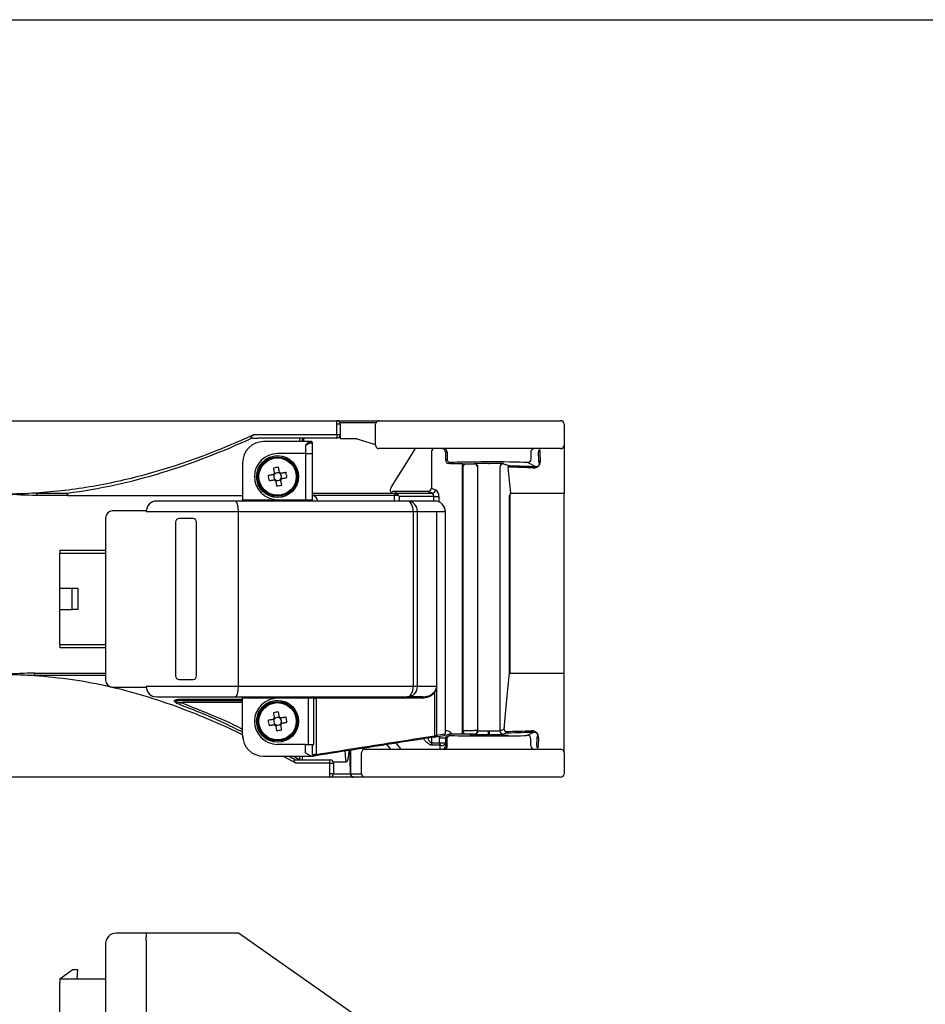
# Model space of a CAD drawing. Header units: millimetres. Extents: x 0 to 594, y 0 to 420.
# Tile 6 of 15: x 129 to 259, y 279 to 420. Entities that reach past the tile are written whole.
import ezdxf

# ---------------------------------------------------------------- set-up
doc = ezdxf.new("R2010")
doc.units = ezdxf.units.MM
doc.linetypes.add('HS', pattern=[0])

msp = doc.modelspace()

# ---------------------------------------------------------------- linework, layer by layer
at = {"color": 7, "linetype": 'HS'}
msp.add_line((0, 420), (594, 420), dxfattribs=at)
for p, q in [((57, 362.65), (174.5, 362.65)), ((174.5, 362.15), (174.5, 362.65)), ((174.5, 362.65), (180.5, 362.65)), ((174.5, 360.65), (174.5, 362.15)), ((175, 362.15), (174.5, 362.15)), ((180.04, 362.35), (174.96, 362.35)), ((175, 360.65), (175, 362.15)), ((180, 359.15), (180, 362.15)), ((180.5, 362.65), (197, 362.65)), ((197, 362.65), (206.5, 362.65)), ((207, 362.15), (207, 359.15)), ((162.65, 360.65), (174.5, 360.65)), ((174.5, 360.65), (174.5, 360.15)), ((174.5, 360.65), (175, 360.65)), ((169.2, 360.15), (163.2, 360.15)), ((170.62, 359.65), (164, 359.65)), ((174.5, 360.15), (169.2, 360.15)), ((169.2, 359.65), (169.2, 360.15)), ((169.5, 360.15), (169.5, 359.65)), ((169.69, 360.15), (169.69, 359.65)), ((170, 359.15), (170, 357.95)), ((171, 359.45), (170.78, 359.45)), ((171, 357.95), (171, 359.45)), ((177.36, 360.05), (175, 360.05)), ((170, 357.95), (166, 357.95)), ((170, 357.95), (171, 357.95)), ((170, 357.95), (170, 351.35)), ((171, 351.35), (171, 357.95)), ((197, 358.65), (180.5, 358.65)), ((188.02, 358.15), (188.02, 353.01)), ((190.25, 358.15), (190.02, 358.15)), ((190.02, 358.15), (190.02, 357.03)), ((190.25, 358.15), (190.25, 357.15)), ((206.5, 358.65), (197, 358.65)), ((202.25, 358.15), (202.25, 357.15)), ((161, 356.65), (161, 351.35)), ((190.02, 357.03), (190.25, 357.15)), ((190.75, 356.65), (190.49, 356.52)), ((192.48, 356.47), (190.97, 356.5)), ((192.48, 356.47), (192.99, 356.48)), ((192.48, 317.83), (192.48, 356.47)), ((192.99, 356.48), (194.12, 356.48)), ((194.12, 356.48), (194.18, 356.5)), ((196.17, 356.53), (196.33, 356.53)), ((198.32, 356.5), (199.27, 356.18)), ((202.94, 356.06), (201.75, 356.65)), ((165.42, 354.92), (165.45, 354.73)), ((165.74, 355.14), (165.54, 355.11)), ((166.27, 355.23), (166.08, 355.2)), ((166.49, 354.91), (166.46, 355.11)), ((192.5, 355.98), (192.5, 318.32)), ((194.68, 356), (194.62, 355.98)), ((194.68, 318.3), (194.68, 356)), ((197.82, 356), (197.82, 318.3)), ((163.21, 354.38), (163.06, 354.37)), ((163.29, 353.95), (163.14, 353.91)), ((165.51, 354.39), (165.54, 354.19)), ((165.73, 354.07), (165.92, 354.1)), ((166.26, 354.16), (166.46, 354.19)), ((166.58, 354.38), (166.55, 354.57)), ((182.39, 353.34), (182.62, 353.72)), ((131.51, 352.29), (135.92, 352.29)), ((171, 352.29), (181.73, 352.29)), ((181.73, 352.29), (182.44, 352.29)), ((187.56, 352.54), (182.65, 352.54)), ((183.07, 352.26), (188.14, 352.26)), ((188.14, 352.26), (187.56, 352.54)), ((188.02, 353.01), (188.6, 352.74)), ((199.35, 352.29), (207, 352.29)), ((207, 326.21), (207, 352.29)), ((135.9, 351.96), (131.5, 351.96)), ((135.9, 351.95), (135.9, 351.96)), ((135.96, 351.96), (135.9, 351.96)), ((135.96, 351.95), (135.9, 351.95)), ((135.96, 351.96), (135.96, 351.95)), ((135.96, 351.95), (161, 351.95)), ((159.93, 351.15), (148.7, 351.15)), ((184.56, 351.15), (159.93, 351.15)), ((161, 351.35), (161.5, 351.35)), ((161.5, 351.15), (161.5, 351.35)), ((161.5, 351.35), (166, 351.35)), ((166, 351.35), (170, 351.35)), ((170, 351.15), (170, 351.35)), ((170, 351.35), (171, 351.35)), ((182.72, 351.96), (171, 351.96)), ((183.28, 351.96), (182.72, 351.96)), ((182.72, 351.15), (182.72, 351.96)), ((188.38, 351.79), (183.42, 351.79)), ((183.42, 351.79), (183.42, 351.15)), ((188.53, 351.15), (184.56, 351.15)), ((188.38, 351.79), (189.08, 351.79)), ((188.38, 351.15), (188.38, 351.79)), ((189.08, 351.79), (189.08, 351.04)), ((199.19, 326.53), (199.19, 351.96)), ((199.24, 351.96), (199.19, 351.96)), ((199.24, 351.96), (199.24, 326.53)), ((147.2, 349.75), (142.9, 349.75)), ((147.2, 349.65), (160.4, 349.65)), ((160.4, 324.65), (160.4, 349.65)), ((160.4, 349.65), (185.42, 349.65)), ((185.42, 349.65), (185.42, 324.65)), ((185.42, 349.65), (186.02, 349.65)), ((186.02, 324.65), (186.02, 349.65)), ((186.02, 349.65), (190, 349.65)), ((188.81, 324.65), (188.81, 349.65)), ((190, 349.65), (190, 317.81)), ((190, 349.65), (190.01, 349.65)), ((190.01, 317.8), (190.01, 349.65)), ((141.4, 348.75), (141.4, 325.55)), ((151.4, 348.15), (151.4, 326.15)), ((153.9, 348.65), (151.9, 348.65)), ((154.4, 326.15), (154.4, 348.15)), ((134.83, 344.15), (134.83, 343.64)), ((134.83, 344.15), (141.4, 344.15)), ((134.83, 338.65), (134.83, 343.64)), ((141.4, 343.64), (134.83, 343.64)), ((134.83, 335.65), (134.83, 338.65)), ((136.63, 338.65), (134.83, 338.65)), ((136.63, 335.65), (136.63, 338.65)), ((137.42, 338.65), (136.63, 338.65)), ((137.42, 338.65), (137.42, 335.65)), ((134.83, 335.65), (136.63, 335.65)), ((134.83, 330.66), (134.83, 335.65)), ((137.42, 335.65), (136.63, 335.65)), ((134.83, 330.66), (134.83, 330.15)), ((134.83, 330.66), (141.4, 330.66)), ((141.4, 330.15), (134.83, 330.15)), ((131.2, 326.53), (141.4, 326.53)), ((141.4, 326.21), (131.2, 326.21)), ((151.9, 325.65), (153.9, 325.65)), ((199.19, 326.53), (199.24, 326.53)), ((199.24, 326.53), (207, 326.53)), ((142.9, 324.55), (147.2, 324.55)), ((160.4, 324.65), (147.2, 324.65)), ((185.42, 324.65), (160.4, 324.65)), ((186.02, 324.65), (185.42, 324.65)), ((188.81, 324.65), (186.02, 324.65)), ((188.81, 324.65), (188.48, 323.78)), ((188.81, 317.62), (188.81, 324.65)), ((148.7, 323.15), (159.93, 323.15)), ((152.41, 322.84), (161, 322.84)), ((152.53, 322.65), (161, 322.65)), ((159.93, 323.15), (184.56, 323.15)), ((161.5, 322.95), (161, 322.95)), ((161, 317.65), (161, 322.95)), ((161.5, 322.95), (161.5, 323.15)), ((166, 322.95), (161.5, 322.95)), ((170, 322.95), (166, 322.95)), ((170, 322.95), (170, 323.15)), ((171, 322.95), (170, 322.95)), ((170.38, 322.95), (170.38, 316.35)), ((171.19, 322.95), (171, 322.95)), ((171.19, 322.95), (171.52, 322.95)), ((171.19, 316.35), (171.19, 322.95)), ((171.52, 322.95), (171.52, 314.92)), ((186.67, 322.95), (171.52, 322.95)), ((186.79, 323.15), (184.56, 323.15)), ((188.48, 323.78), (188.48, 317.58)), ((161, 322.35), (152.14, 322.35)), ((165.42, 319.92), (165.45, 319.73)), ((165.74, 320.14), (165.54, 320.11)), ((166.27, 320.23), (166.08, 320.2)), ((166.49, 319.91), (166.46, 320.11)), ((163.21, 319.38), (163.06, 319.37)), ((163.29, 318.95), (163.14, 318.91)), ((165.51, 319.39), (165.54, 319.19)), ((165.73, 319.07), (165.92, 319.1)), ((166.26, 319.16), (166.46, 319.19)), ((166.58, 319.38), (166.55, 319.57)), ((192.5, 318.32), (194.12, 318.32)), ((194.62, 318.32), (194.12, 318.32)), ((194.62, 318.32), (194.68, 318.3)), ((196.17, 317.77), (196.17, 318.27)), ((196.17, 318.27), (196.33, 318.27)), ((196.33, 317.77), (196.33, 318.27)), ((197.82, 318.3), (198.44, 318.51)), ((161, 317.65), (161, 317.22)), ((188.02, 317.32), (188.02, 316.55)), ((188.64, 317.42), (189.83, 317.61)), ((190, 317.81), (188.81, 317.62)), ((189.17, 316.57), (189.17, 317.27)), ((189.17, 317.27), (190.02, 317.27)), ((189.83, 317.61), (189.83, 317.61)), ((190, 317.81), (190.01, 317.81)), ((190, 317.81), (190, 317.81)), ((190.26, 317.14), (190.02, 317.27)), ((190.02, 317.27), (190.02, 316.57)), ((190.26, 317.14), (190.26, 317.14)), ((190.26, 316.15), (190.26, 317.14)), ((190.49, 317.78), (190.76, 317.64)), ((192.48, 317.83), (190.97, 317.8)), ((192.99, 317.82), (192.48, 317.83)), ((194.12, 317.82), (192.99, 317.82)), ((194.18, 317.8), (194.12, 317.82)), ((196.33, 317.77), (196.17, 317.77)), ((198.94, 318.01), (198.32, 317.8)), ((201.75, 317.65), (202.68, 318.11)), ((202.25, 316.15), (202.25, 317.15)), ((170, 316.35), (166, 316.35)), ((170, 315.15), (170, 316.35)), ((170, 316.35), (171, 316.35)), ((171, 314.85), (171, 316.35)), ((171, 316.35), (171.19, 316.35)), ((176.46, 315.51), (176.46, 312.15)), ((178.5, 315.65), (197, 315.65)), ((182.2, 315.65), (181.66, 316.32)), ((182.93, 316.52), (183.63, 315.65)), ((189.17, 316.57), (190.02, 316.57)), ((190.03, 316.15), (190.26, 316.15)), ((197, 315.65), (206.5, 315.65)), ((164, 314.65), (170.8, 314.65)), ((166.8, 314.65), (168.68, 313.65)), ((168.26, 314.65), (169.2, 314.15)), ((169.2, 314.15), (169.2, 314.65)), ((169.2, 314.15), (169.2, 314.15)), ((169.2, 314.15), (173.5, 314.15)), ((169.5, 314.65), (169.5, 314.15)), ((171.15, 314.85), (171, 314.85)), ((173.5, 313.65), (173.5, 314.15)), ((178, 312.15), (178, 315.15)), ((207, 315.15), (207, 312.15)), ((173.5, 313.65), (168.68, 313.65)), ((173.5, 312.15), (173.5, 313.65)), ((173.5, 313.65), (174, 313.65)), ((173.96, 313.85), (175.84, 313.85)), ((174, 313.65), (174, 312.15)), ((173.5, 311.65), (57, 311.65)), ((174, 312.15), (173.5, 312.15)), ((173.5, 311.65), (173.5, 312.15)), ((176.89, 311.65), (173.5, 311.65)), ((174, 312.13), (176.45, 312.13)), ((176.46, 312.15), (178, 312.15)), ((176.91, 311.65), (176.89, 311.65)), ((178.5, 311.65), (176.91, 311.65)), ((197, 311.65), (178.5, 311.65)), ((206.5, 311.65), (197, 311.65)), ((147.2, 289.35), (142.9, 289.35)), ((147.2, 289.35), (147.2, 288.76)), ((160.4, 289.35), (147.2, 289.35)), ((185.42, 271.83), (160.4, 289.35)), ((141.4, 287.85), (141.4, 268.35)), ((147.2, 288.35), (147.2, 268.35)), ((134.83, 282.81), (136.63, 284.11)), ((137.42, 284.11), (136.63, 284.11)), ((137.31, 282.81), (137.42, 284.11)), ((134.83, 282.81), (141.4, 282.81)), ((134.83, 282.81), (134.83, 282.3)), ((134.83, 273.51), (134.83, 282.3))]:
    msp.add_line(p, q)
at = {"flags": 128}
for points in [[(177.36, 360.05), (179.04, 359.55), (180, 359.26)], [(182.62, 353.72), (182.86, 354.09), (184.74, 357.07), (185.74, 358.65)], [(165.38, 354.92), (165.29, 354.9), (165.2, 354.88), (165.1, 354.87), (165.01, 354.85), (164.92, 354.84), (164.83, 354.82), (164.74, 354.8), (164.65, 354.79)], [(165.41, 355.87), (165.42, 355.78), (165.44, 355.69), (165.46, 355.6), (165.47, 355.51), (165.49, 355.42), (165.51, 355.33), (165.52, 355.23), (165.54, 355.14)], [(166.27, 355.27), (166.25, 355.36), (166.23, 355.45), (166.22, 355.55), (166.2, 355.64), (166.19, 355.73), (166.17, 355.82), (166.15, 355.91), (166.14, 356)], [(167.22, 355.24), (167.13, 355.23), (167.04, 355.21), (166.95, 355.19), (166.86, 355.18), (166.77, 355.16), (166.68, 355.14), (166.58, 355.13), (166.49, 355.11)], [(164.78, 354.06), (164.87, 354.07), (164.96, 354.09), (165.05, 354.11), (165.14, 354.12), (165.23, 354.14), (165.32, 354.16), (165.42, 354.17), (165.51, 354.19)], [(165.73, 354.03), (165.75, 353.94), (165.77, 353.85), (165.78, 353.75), (165.8, 353.66), (165.81, 353.57), (165.83, 353.48), (165.85, 353.39), (165.86, 353.3)], [(166.59, 353.43), (166.58, 353.52), (166.56, 353.61), (166.54, 353.7), (166.53, 353.79), (166.51, 353.88), (166.49, 353.97), (166.48, 354.07), (166.46, 354.16)], [(166.62, 354.38), (166.71, 354.4), (166.8, 354.42), (166.9, 354.43), (166.99, 354.45), (167.08, 354.46), (167.17, 354.48), (167.26, 354.5), (167.35, 354.51)], [(135.92, 352.29), (135.92, 352.26), (135.93, 352.22), (135.93, 352.18), (135.94, 352.14), (135.94, 352.09), (135.95, 352.05), (135.95, 352), (135.96, 351.96)], [(185.42, 349.65), (185.4, 349.94), (185.35, 350.22), (185.27, 350.48), (185.16, 350.71), (185.03, 350.9), (184.88, 351.04), (184.72, 351.12), (184.56, 351.15)], [(184.56, 323.15), (184.72, 323.18), (184.88, 323.26), (185.03, 323.4), (185.16, 323.59), (185.27, 323.82), (185.35, 324.08), (185.4, 324.36), (185.42, 324.65)], [(152.41, 322.84), (152.42, 322.8), (152.44, 322.76), (152.45, 322.73), (152.46, 322.7), (152.48, 322.68), (152.5, 322.66), (152.51, 322.65), (152.53, 322.65)], [(171.52, 322.95), (171.53, 322.99), (171.53, 323.03), (171.54, 323.06), (171.55, 323.09), (171.57, 323.12), (171.58, 323.13), (171.6, 323.15), (171.62, 323.15)], [(186.79, 323.15), (186.77, 323.15), (186.75, 323.13), (186.72, 323.12), (186.7, 323.09), (186.69, 323.06), (186.68, 323.03), (186.67, 322.99), (186.67, 322.95)], [(152.02, 322.04), (152.03, 322.07), (152.05, 322.11), (152.06, 322.14), (152.08, 322.18), (152.09, 322.22), (152.11, 322.26), (152.12, 322.31), (152.14, 322.35)], [(165.38, 319.92), (165.29, 319.9), (165.2, 319.88), (165.1, 319.87), (165.01, 319.85), (164.92, 319.84), (164.83, 319.82), (164.74, 319.8), (164.65, 319.79)], [(165.41, 320.87), (165.42, 320.78), (165.44, 320.69), (165.46, 320.6), (165.47, 320.51), (165.49, 320.42), (165.51, 320.33), (165.52, 320.23), (165.54, 320.14)], [(166.27, 320.27), (166.25, 320.36), (166.23, 320.45), (166.22, 320.55), (166.2, 320.64), (166.19, 320.73), (166.17, 320.82), (166.15, 320.91), (166.14, 321)], [(167.22, 320.24), (167.13, 320.23), (167.04, 320.21), (166.95, 320.19), (166.86, 320.18), (166.77, 320.16), (166.68, 320.14), (166.58, 320.13), (166.49, 320.11)], [(164.78, 319.06), (164.87, 319.07), (164.96, 319.09), (165.05, 319.11), (165.14, 319.12), (165.23, 319.14), (165.32, 319.16), (165.42, 319.17), (165.51, 319.19)], [(165.73, 319.03), (165.75, 318.94), (165.77, 318.85), (165.78, 318.75), (165.8, 318.66), (165.81, 318.57), (165.83, 318.48), (165.85, 318.39), (165.86, 318.3)], [(166.59, 318.43), (166.58, 318.52), (166.56, 318.61), (166.54, 318.7), (166.53, 318.79), (166.51, 318.88), (166.49, 318.97), (166.48, 319.07), (166.46, 319.16)], [(166.62, 319.38), (166.71, 319.4), (166.8, 319.42), (166.9, 319.43), (166.99, 319.45), (167.08, 319.46), (167.17, 319.48), (167.26, 319.5), (167.35, 319.51)], [(189.24, 316.26), (189.36, 316.22), (189.49, 316.2), (189.63, 316.21), (189.75, 316.25), (189.86, 316.31), (189.94, 316.38), (190, 316.48), (190.02, 316.57)], [(171.46, 314.72), (171.48, 314.73), (171.49, 314.74), (171.5, 314.76), (171.52, 314.79), (171.52, 314.81), (171.53, 314.85), (171.53, 314.88), (171.52, 314.92)]]:
    msp.add_lwpolyline(points, dxfattribs=at)
for centre, radius in [((166, 354.65), 3), ((166, 354.65), 2.8), ((166, 354.65), 2.67), ((166, 319.65), 3), ((166, 319.65), 2.8), ((166, 319.65), 2.67)]:
    msp.add_circle(centre, radius)
for centre, radius, start, end in [((174.5, 362.15), 0.5, 0, 90), ((180.5, 362.15), 0.5, 90, 180), ((206.5, 362.15), 0.5, 0, 90), ((174.5, 360.65), 0.5, 270, 0), ((164, 356.65), 3, 90, 180), ((170.6, 359.47), 0.182, 353.8463, 82.1074), ((170.8, 359.45), 0.2, 0, 90), ((180.5, 359.15), 0.5, 180, 270), ((206.5, 359.15), 0.5, 270, 0), ((166, 354.65), 3.3, 90, 270), ((188.47, 358.21), 0.446, 101.4214, 188.0491), ((189.52, 358.15), 0.5, 359.9821, 89.9833), ((166, 354.65), 2.95, 194.5, 185.5), ((193, 355.98), 0.5, 91, 180), ((194.12, 355.98), 0.5, 0.0265, 89.9039), ((194.18, 356), 0.5, 0.026, 89.9043), ((198.32, 356), 0.5, 90.0961, 179.9735), ((203.89, 356.54), 0.45, 130.0342, 178.5118), ((166, 354.65), 0.675, 133.2306, 156.7694), ((167.68, 345.13), 10.97, 98.068, 101.932), ((166, 354.65), 0.556, 148.2818, 171.5698), ((166, 354.65), 0.556, 141.7182, 148.2818), ((166, 354.65), 0.556, 118.4302, 141.7182), ((166, 354.65), 0.556, 81.5698, 118.4302), ((166, 354.65), 0.556, 58.2818, 81.5698), ((166, 354.65), 0.675, 43.2306, 66.7694), ((166, 354.65), 0.556, 51.7182, 58.2818), ((166, 354.65), 0.556, 28.4302, 51.7182), ((166, 354.65), 0.556, 351.5698, 28.4302), ((156.48, 352.97), 10.97, 8.0681, 11.932), ((199.29, 355.77), 0.416, 91.6463, 143.2346), ((202.95, 355.61), 0.444, 91.1135, 141.4208), ((175.51, 356.33), 10.97, 188.0671, 191.9324), ((166, 354.65), 0.556, 171.5698, 208.4302), ((166, 354.65), 0.556, 208.4302, 231.7182), ((166, 354.65), 0.675, 223.2306, 246.7694), ((166, 354.65), 0.556, 231.7182, 238.2818), ((166, 354.65), 0.556, 238.2818, 261.5698), ((166, 354.65), 0.556, 261.5698, 298.4302), ((166, 354.65), 0.556, 298.4302, 321.7182), ((166, 354.65), 0.556, 321.7182, 328.2818), ((166, 354.65), 0.675, 313.2306, 336.7694), ((166, 354.65), 0.556, 328.2818, 351.5698), ((138.45, 351.98), 6.95, 177.398, 180.1439), ((139.43, 351.98), 3.52, 174.8597, 180.2812), ((164.32, 364.17), 10.97, 278.0681, 281.932), ((182.63, 352.06), 0.481, 86.7248, 135.229), ((183.4, 351.96), 0.677, 159.1974, 180.2717), ((183.04, 351.81), 0.453, 85.613, 121.9624), ((182.66, 351.31), 0.901, 46.4271, 81.0953), ((182.85, 351.87), 0.457, 9.3763, 60.3996), ((187.46, 353.1), 0.571, 279.9556, 351.1401), ((188.04, 352.83), 0.571, 279.9559, 351.1397), ((187.86, 351.83), 0.515, 355.8893, 58.1229), ((188.06, 351.86), 1.03, 355.8893, 58.122), ((199.64, 351.94), 0.454, 129.9257, 178.0492), ((199.77, 351.96), 0.531, 141.6571, 180.3488), ((148.7, 349.65), 1.5, 90, 180), ((160.8, 351.35), 0.2, 270, 0), ((171, 351.15), 0.746, 360, 90), ((171.2, 351.35), 0.2, 180, 270), ((184.54, 349.67), 1.48, 359.3741, 89.3599), ((188.51, 349.67), 1.48, 359.3742, 89.3598), ((142.4, 348.75), 1, 90, 180), ((151.9, 348.15), 0.5, 90, 180), ((153.9, 348.15), 0.5, 0, 90), ((138.91, 326.51), 7.72, 179.8948, 182.2211), ((142.4, 325.55), 1, 180, 270), ((151.9, 326.15), 0.5, 180, 270), ((153.9, 326.15), 0.5, 270, 0), ((148.7, 324.65), 1.5, 180, 270), ((184.54, 324.63), 1.48, 270.6399, 0.626), ((160.8, 322.95), 0.2, 0, 90), ((166, 319.65), 3.3, 90, 270), ((166, 319.65), 2.95, 194.5, 185.5), ((171.2, 322.95), 0.2, 90, 180), ((188.59, 323.87), 0.137, 176.2285, 222.9469), ((175.51, 321.33), 10.97, 188.0671, 191.9324), ((166, 319.65), 0.675, 133.2306, 156.7694), ((167.68, 310.14), 10.97, 98.0679, 101.9322), ((166, 319.65), 0.556, 171.5698, 208.4302), ((166, 319.65), 0.556, 148.2818, 171.5698), ((166, 319.65), 0.556, 141.7182, 148.2818), ((166, 319.65), 0.556, 118.4302, 141.7182), ((166, 319.65), 0.556, 81.5698, 118.4302), ((166, 319.65), 0.556, 58.2818, 81.5698), ((166, 319.65), 0.675, 43.2306, 66.7694), ((166, 319.65), 0.556, 51.7182, 58.2818), ((166, 319.65), 0.556, 28.4302, 51.7182), ((166, 319.65), 0.556, 351.5698, 28.4302), ((156.48, 317.97), 10.98, 8.0681, 11.932), ((166, 319.65), 0.556, 208.4302, 231.7182), ((166, 319.65), 0.675, 223.2306, 246.7694), ((166, 319.65), 0.556, 231.7182, 238.2818), ((166, 319.65), 0.556, 238.2818, 261.5698), ((164.32, 329.17), 10.97, 278.068, 281.932), ((166, 319.65), 0.556, 261.5698, 298.4302), ((166, 319.65), 0.556, 298.4302, 321.7182), ((166, 319.65), 0.556, 321.7182, 328.2818), ((166, 319.65), 0.675, 313.2306, 336.7694), ((166, 319.65), 0.556, 328.2818, 351.5698), ((193, 318.32), 0.5, 180, 269), ((194.12, 318.32), 0.5, 270.0965, 359.9732), ((194.18, 318.3), 0.5, 270.0961, 359.9737), ((198.32, 318.3), 0.5, 180.0268, 269.9034), ((198.94, 318.51), 0.5, 180.0263, 269.904), ((198.85, 318.53), 0.411, 183.4934, 235.4032), ((202.69, 318.54), 0.425, 214.097, 268.2994), ((164, 317.65), 3, 180, 270), ((188.32, 317.54), 0.169, 291.9271, 14.1443), ((188.61, 317.62), 0.197, 279.4516, 0.9544), ((189.8, 317.8), 0.197, 279.4511, 0.9549), ((189.8, 317.8), 0.198, 279.3001, 0.6837), ((198.96, 318.41), 0.4, 212.2064, 267.6574), ((203.61, 317.63), 0.42, 182.1619, 231.5948), ((178.5, 315.15), 0.5, 90, 180), ((188.67, 316.56), 0.647, 180.3904, 209.4022), ((189.81, 316.57), 0.64, 179.4148, 208.6348), ((206.5, 315.15), 0.5, 0, 90), ((173.5, 313.65), 0.5, 0, 90), ((173.5, 312.15), 0.5, 270, 0), ((178.5, 312.15), 0.5, 180, 270), ((206.5, 312.15), 0.5, 270, 0), ((142.9, 287.85), 1.5, 90, 180)]:
    msp.add_arc(centre, radius, start, end)
for centre, major_axis, ratio, start_param, end_param in [((190.49, 357.02), (-0.108, 0.49), 0.926856, 1.337419, 2.907606), ((196.25, 356.65), (5.5, 0), 0.017455, 0.039669, 3.107147), ((196.25, 356.65), (5.5, 0), 0.017455, 3.107147, 3.143145), ((196.17, 356.5), (2, 0), 0.017455, 1.570796, 3.089233), ((196.33, 356.5), (2, 0), 0.017455, 0.05236, 1.570796), ((196.25, 356.65), (5.5, 0), 0.017455, 6.281633, 6.322855), ((165.99, 354.72), (-0.085, 0.484), 0.990116, 5.913772, 6.652598), ((166.07, 354.66), (0.484, 0.085), 0.990116, 5.913772, 6.652598), ((127, 355.46), (83.17, 0), 0.017457, 0.42011, 0.517629), ((165.93, 354.64), (0.484, 0.085), 0.990116, 2.77218, 3.511006), ((166.01, 354.58), (-0.085, 0.484), 0.990116, 2.77218, 3.511006), ((108.66, 360.56), (85.65, -22.28), 0.221254, 0.578331, 0.588018), ((159.93, 349.65), (0, 1.5), 0.315299, 4.712389, 6.283185), ((183.07, 351.79), (-0.462, 0.462), 0.414214, 4.31969, 4.62747), ((159.93, 324.65), (0, 1.5), 0.315299, 3.141593, 4.712389), ((165.93, 319.64), (0.484, 0.085), 0.990116, 2.77218, 3.511006), ((165.99, 319.72), (-0.085, 0.484), 0.990116, 5.913772, 6.652598), ((166.07, 319.66), (0.484, 0.085), 0.990116, 5.913772, 6.652598), ((166.01, 319.58), (-0.085, 0.484), 0.990116, 2.77218, 3.511006), ((190.13, 317.28), (0.222, 0.977), 0.96301, 5.475043, 6.644306), ((196.17, 318.3), (1.5, 0), 0.023273, 3.193953, 4.712389), ((196.33, 318.3), (1.5, 0), 0.023273, 4.712389, 6.230825), ((190.13, 317.28), (0.222, 0.977), 0.96301, 1.558473, 1.802102), ((190.49, 317.28), (0.108, 0.49), 0.926856, 0.233987, 1.804174), ((196.25, 317.65), (5.5, 0), 0.017455, 3.212958, 6.243322), ((196.17, 317.8), (2, 0), 0.017455, 3.193953, 4.712389), ((196.33, 317.8), (2, 0), 0.017455, 4.712389, 6.230825), ((127, 318.84), (86.27, 0), 0.017457, 5.698554, 5.782505), ((196.25, 317.65), (5.5, 0), 0.017455, 6.243322, 6.284738), ((127, -750.75), (-35.98, 2348.17), 0.031379, 5.181637, 5.183242), ((126.56, 23.64), (-35.96, 649.62), 0.111728, 5.169303, 5.171947)]:
    msp.add_ellipse(centre, major_axis=major_axis, ratio=ratio, start_param=start_param, end_param=end_param)
msp.add_ellipse((196.25, 317.65), major_axis=(2.75, 0), ratio=0.017455)
for points, knots in [([(162.65, 360.65), (157.72, 358.4), (152.68, 356.49), (144.89, 354.32), (142.26, 353.72), (138.24, 353.02), (136.89, 352.82), (134.2, 352.5), (132.85, 352.38), (131.51, 352.29)], [0, 0, 0, 0, 0.5, 0.5, 0.75, 0.75, 0.875, 0.875, 1, 1, 1, 1]), ([(162.38, 360.18), (162.35, 360.18), (162.32, 360.19), (162.26, 360.22), (162.24, 360.23), (162.2, 360.27), (162.2, 360.3), (162.22, 360.36), (162.24, 360.39), (162.32, 360.47), (162.38, 360.51), (162.51, 360.58), (162.58, 360.62), (162.65, 360.65)], [0, 0, 0, 0, 0.125, 0.125, 0.25, 0.25, 0.375, 0.375, 0.5, 0.5, 0.75, 0.75, 1, 1, 1, 1]), ([(135.92, 352.29), (138.21, 352.58), (140.5, 352.98), (145.01, 353.96), (147.24, 354.55), (153.85, 356.57), (158.17, 358.26), (162.38, 360.18)], [0, 0, 0, 0, 0.25, 0.25, 0.5, 0.5, 1, 1, 1, 1]), ([(162.38, 360.18), (162.44, 360.16), (162.5, 360.16), (162.64, 360.15), (162.71, 360.15), (162.92, 360.15), (163.06, 360.15), (163.2, 360.15)], [0, 0, 0, 0, 0.25, 0.25, 0.5, 0.5, 1, 1, 1, 1]), ([(170, 359.15), (170.07, 359.22), (170.19, 359.34), (170.36, 359.5), (170.51, 359.62), (170.59, 359.64), (170.62, 359.65)], [0, 0, 0, 0, 0.294328, 0.501692, 0.767492, 1, 1, 1, 1]), ([(170.78, 359.45), (170.73, 359.44), (170.63, 359.43), (170.43, 359.36), (170.22, 359.26), (170.08, 359.19), (170, 359.15)], [0, 0, 0, 0, 0.226021, 0.500277, 0.727528, 1, 1, 1, 1]), ([(170.8, 359.65), (170.79, 359.65), (170.78, 359.65), (170.68, 359.65), (170.62, 359.65)], [0, 0, 0, 0, 0.500007, 1, 1, 1, 1]), ([(207, 359.15), (207, 357.3), (207, 355.74), (207, 353.97), (207, 353.48), (207, 352.9), (207, 352.74), (207, 352.47), (207, 352.37), (207, 352.29)], [0, 0, 0, 0, 0.5, 0.5, 0.75, 0.75, 0.875, 0.875, 1, 1, 1, 1]), ([(190.25, 358.15), (190.25, 358.28), (190.2, 358.41), (190.01, 358.6), (189.88, 358.65), (189.75, 358.65)], [0, 0, 0, 0, 0.5, 0.5, 1, 1, 1, 1]), ([(202.25, 358.15), (202.26, 358.21), (202.28, 358.34), (202.35, 358.47), (202.4, 358.51), (202.41, 358.51), (202.41, 358.51), (202.41, 358.51), (202.41, 358.51), (202.48, 358.56), (202.55, 358.6), (202.62, 358.65)], [0, 0, 0, 0, 0.486111, 0.972225, 1, 1, 1, 1, 1, 1, 1.637072, 1.637072, 1.637072, 1.637072]), ([(203.48, 358.52), (203.43, 358.47), (203.39, 358.41), (203.33, 358.29), (203.32, 358.22), (203.32, 358.15)], [0, 0, 0, 0, 0.5, 0.5, 1, 1, 1, 1]), ([(203.47, 358.65), (203.47, 358.61), (203.48, 358.56), (203.48, 358.52), (203.52, 357.95), (203.56, 357.41), (203.6, 356.89)], [-0.078097, -0.078097, -0.078097, -0.078097, 0, 0, 0, 1, 1, 1, 1]), ([(190.25, 357.15), (190.25, 357.02), (190.3, 356.89), (190.49, 356.7), (190.62, 356.65), (190.75, 356.65)], [0, 0, 0, 0, 0.5, 0.5, 1, 1, 1, 1]), ([(190.97, 356.5), (190.89, 356.5), (190.83, 356.5), (190.73, 356.5), (190.69, 356.51), (190.59, 356.51), (190.54, 356.51), (190.49, 356.52)], [0, 0, 0, 0, 0.25, 0.25, 0.5, 0.5, 1, 1, 1, 1]), ([(202.25, 357.15), (202.25, 357.02), (202.2, 356.89), (202.01, 356.7), (201.88, 356.65), (201.75, 356.65)], [0, 0, 0, 0, 0.5, 0.5, 1, 1, 1, 1]), ([(202.6, 355.89), (202.69, 355.89), (202.79, 355.89), (202.96, 355.93), (203.02, 355.95), (203.13, 356), (203.17, 356.03), (203.24, 356.08), (203.29, 356.11), (203.37, 356.19), (203.41, 356.23), (203.47, 356.32), (203.49, 356.35), (203.54, 356.47), (203.56, 356.53), (203.61, 356.7), (203.61, 356.8), (203.6, 356.89)], [0, 0, 0, 0, 0.25, 0.25, 0.375, 0.375, 0.4375, 0.4375, 0.5, 0.5, 0.5625, 0.5625, 0.625, 0.625, 0.75, 0.75, 1, 1, 1, 1]), ([(203.44, 356.55), (203.45, 356.51), (203.45, 356.47), (203.44, 356.39), (203.43, 356.36), (203.41, 356.3), (203.4, 356.28), (203.38, 356.25), (203.37, 356.23), (203.35, 356.2), (203.33, 356.18), (203.29, 356.15), (203.28, 356.14), (203.25, 356.13), (203.24, 356.12), (203.21, 356.1), (203.19, 356.09), (203.14, 356.07), (203.11, 356.07), (203.03, 356.05), (202.98, 356.05), (202.94, 356.06)], [0, 0, 0, 0, 0.25, 0.25, 0.375, 0.375, 0.4375, 0.4375, 0.46875, 0.46875, 0.5, 0.5, 0.53125, 0.53125, 0.5625, 0.5625, 0.625, 0.625, 0.75, 0.75, 1, 1, 1, 1]), ([(165.53, 354.94), (165.52, 354.94), (165.47, 354.93), (165.42, 354.92), (165.39, 354.92), (165.38, 354.92)], [0, 0, 0, 0, 0.160618, 0.883257, 1, 1, 1, 1]), ([(165.54, 355.14), (165.54, 355.14), (165.55, 355.1), (165.55, 355.05), (165.56, 355), (165.56, 354.99)], [0, 0, 0, 0, 0.116742, 0.839382, 1, 1, 1, 1]), ([(166.29, 355.12), (166.29, 355.13), (166.28, 355.18), (166.27, 355.23), (166.27, 355.26), (166.27, 355.27)], [0, 0, 0, 0, 0.160618, 0.883258, 1, 1, 1, 1]), ([(166.49, 355.11), (166.49, 355.11), (166.45, 355.1), (166.4, 355.1), (166.35, 355.09), (166.34, 355.09)], [0, 0, 0, 0, 0.116742, 0.839382, 1, 1, 1, 1]), ([(165.51, 354.19), (165.51, 354.19), (165.55, 354.2), (165.6, 354.2), (165.65, 354.21), (165.66, 354.21)], [0, 0, 0, 0, 0.116742, 0.839382, 1, 1, 1, 1]), ([(165.71, 354.18), (165.71, 354.17), (165.72, 354.12), (165.73, 354.07), (165.73, 354.04), (165.73, 354.03)], [0, 0, 0, 0, 0.160618, 0.883258, 1, 1, 1, 1]), ([(166.46, 354.16), (166.46, 354.16), (166.45, 354.2), (166.45, 354.25), (166.44, 354.3), (166.44, 354.31)], [0, 0, 0, 0, 0.116742, 0.839382, 1, 1, 1, 1]), ([(166.47, 354.36), (166.48, 354.36), (166.53, 354.37), (166.58, 354.38), (166.61, 354.38), (166.62, 354.38)], [0, 0, 0, 0, 0.160618, 0.883258, 1, 1, 1, 1]), ([(182.29, 352.39), (182.23, 352.43), (182.19, 352.49), (182.15, 352.63), (182.15, 352.71), (182.18, 352.88), (182.2, 352.97), (182.28, 353.16), (182.33, 353.25), (182.39, 353.34)], [0, 0, 0, 0, 0.25, 0.25, 0.5, 0.5, 0.75, 0.75, 1, 1, 1, 1]), ([(142.9, 349.75), (142.84, 349.75), (142.74, 349.75), (142.62, 349.75), (142.54, 349.75), (142.48, 349.75), (142.42, 349.75), (142.41, 349.75), (142.4, 349.75)], [0, 0, 0, 0, 0.239444, 0.369378, 0.500002, 0.629935, 0.760561, 1, 1, 1, 1]), ([(190.01, 349.65), (189.99, 349.83), (189.97, 350.09), (189.85, 350.32), (189.82, 350.38)], [0, 0, 0, 0, 0.707695, 1, 1, 1, 1]), ([(127, 326.35), (127.7, 326.35), (128.4, 326.34), (129.8, 326.29), (130.5, 326.26), (131.2, 326.21)], [0, 0, 0, 0, 0.5, 0.5, 1, 1, 1, 1]), ([(131.2, 326.21), (133.03, 326.05), (136.67, 325.72), (142.11, 324.66), (147.5, 323.2), (152.44, 321.5), (156.87, 319.65), (159.61, 318.46), (160.95, 317.75), (161, 317.73)], [0, 0, 0, 0, 0.176101, 0.352224, 0.532558, 0.712924, 0.853981, 0.995047, 1, 1, 1, 1]), ([(198.44, 318.51), (198.56, 319.98), (198.68, 321.4), (198.93, 324.09), (199.06, 325.36), (199.19, 326.53)], [0, 0, 0, 0, 0.5, 0.5, 1, 1, 1, 1]), ([(207, 315.15), (207, 316.62), (207, 317.99), (207, 320.49), (207, 321.62), (207, 323.08), (207, 323.52), (207, 324.33), (207, 324.68), (207, 325.6), (207, 326.01), (207, 326.21)], [0, 0, 0, 0, 0.25, 0.25, 0.5, 0.5, 0.625, 0.625, 0.75, 0.75, 1, 1, 1, 1]), ([(142.4, 324.55), (142.41, 324.55), (142.42, 324.55), (142.48, 324.55), (142.54, 324.55), (142.62, 324.55), (142.74, 324.55), (142.84, 324.55), (142.9, 324.55)], [0, 0, 0, 0, 0.239439, 0.369377, 0.499998, 0.629933, 0.760556, 1, 1, 1, 1]), ([(188.45, 323.88), (188.53, 324.01), (188.7, 324.26), (188.77, 324.52), (188.81, 324.65)], [0, 0, 0, 0, 0.498631, 1, 1, 1, 1]), ([(152.02, 322.04), (151.93, 322.07), (151.83, 322.11), (151.65, 322.19), (151.56, 322.24), (151.43, 322.31), (151.39, 322.34), (151.31, 322.4), (151.28, 322.44), (151.23, 322.51), (151.22, 322.55), (151.25, 322.63), (151.28, 322.65), (151.39, 322.72), (151.48, 322.75), (151.65, 322.79), (151.75, 322.8), (152.03, 322.83), (152.22, 322.84), (152.41, 322.84)], [0, 0, 0, 0, 0.125, 0.125, 0.25, 0.25, 0.3125, 0.3125, 0.375, 0.375, 0.4375, 0.4375, 0.5, 0.5, 0.625, 0.625, 0.75, 0.75, 1, 1, 1, 1]), ([(152.53, 322.65), (152.36, 322.65), (152.19, 322.65), (151.94, 322.64), (151.85, 322.64), (151.68, 322.62), (151.6, 322.62), (151.48, 322.6), (151.44, 322.59), (151.38, 322.57), (151.36, 322.57), (151.34, 322.55), (151.34, 322.54), (151.36, 322.52), (151.37, 322.52), (151.41, 322.49), (151.45, 322.48), (151.54, 322.46), (151.58, 322.45), (151.79, 322.4), (151.97, 322.37), (152.14, 322.35)], [0, 0, 0, 0, 0.25, 0.25, 0.375, 0.375, 0.5, 0.5, 0.5625, 0.5625, 0.59375, 0.59375, 0.609375, 0.609375, 0.625, 0.625, 0.6875, 0.6875, 0.75, 0.75, 1, 1, 1, 1]), ([(188.48, 323.78), (188.36, 323.64), (188.1, 323.37), (187.49, 323.04), (187, 322.99), (186.67, 322.95)], [0, 0, 0, 0, 0.251495, 0.502539, 1, 1, 1, 1]), ([(186.79, 323.15), (186.9, 323.15), (187.03, 323.16), (187.32, 323.2), (187.66, 323.29), (188.1, 323.51), (188.33, 323.76), (188.45, 323.88)], [0, 0, 0, 0, 0.171371, 0.222186, 0.498499, 0.749077, 1, 1, 1, 1]), ([(161, 318.09), (160.05, 318.57), (157.13, 320.04), (154.08, 321.23), (152.02, 322.04)], [0, 0, 0, 0, 0.3241464, 1, 1, 1, 1]), ([(152.14, 322.35), (153.6, 321.77), (156.52, 320.61), (159.48, 319.33), (160.94, 318.56), (161, 318.52)], [0, 0, 0, 0, 0.488699, 0.97744, 1, 1, 1, 1]), ([(165.53, 319.94), (165.52, 319.94), (165.47, 319.93), (165.42, 319.92), (165.39, 319.92), (165.38, 319.92)], [0, 0, 0, 0, 0.1606184, 0.8832575, 1, 1, 1, 1]), ([(165.54, 320.14), (165.54, 320.14), (165.55, 320.1), (165.55, 320.05), (165.56, 320), (165.56, 319.99)], [0, 0, 0, 0, 0.116742, 0.839382, 1, 1, 1, 1]), ([(166.29, 320.12), (166.29, 320.13), (166.28, 320.18), (166.27, 320.23), (166.27, 320.26), (166.27, 320.27)], [0, 0, 0, 0, 0.160618, 0.883258, 1, 1, 1, 1]), ([(166.49, 320.11), (166.49, 320.11), (166.45, 320.1), (166.4, 320.1), (166.35, 320.09), (166.34, 320.09)], [0, 0, 0, 0, 0.116742, 0.839382, 1, 1, 1, 1]), ([(165.51, 319.19), (165.51, 319.19), (165.55, 319.2), (165.6, 319.2), (165.65, 319.21), (165.66, 319.21)], [0, 0, 0, 0, 0.1167425, 0.8393816, 1, 1, 1, 1]), ([(165.71, 319.18), (165.71, 319.17), (165.72, 319.12), (165.73, 319.07), (165.73, 319.04), (165.73, 319.03)], [0, 0, 0, 0, 0.160618, 0.883258, 1, 1, 1, 1]), ([(166.46, 319.16), (166.46, 319.16), (166.45, 319.2), (166.45, 319.25), (166.44, 319.3), (166.44, 319.31)], [0, 0, 0, 0, 0.116742, 0.839382, 1, 1, 1, 1]), ([(166.47, 319.36), (166.48, 319.36), (166.53, 319.37), (166.58, 319.38), (166.61, 319.38), (166.62, 319.38)], [0, 0, 0, 0, 0.160618, 0.883258, 1, 1, 1, 1]), ([(203.34, 317.3), (203.35, 317.35), (203.35, 317.4), (203.34, 317.51), (203.33, 317.57), (203.29, 317.7), (203.26, 317.76), (203.2, 317.88), (203.17, 317.92), (203.11, 317.99), (203.08, 318.03), (202.97, 318.12), (202.9, 318.17), (202.77, 318.23), (202.71, 318.25), (202.53, 318.3), (202.43, 318.3), (202.34, 318.3)], [0, 0, 0, 0, 0.125, 0.125, 0.25, 0.25, 0.375, 0.375, 0.4375, 0.4375, 0.5, 0.5, 0.625, 0.625, 0.75, 0.75, 1, 1, 1, 1]), ([(188.38, 317.38), (186.62, 317.1), (183.1, 316.55), (177.44, 315.66), (173.45, 315.04), (171.46, 314.72)], [0, 0, 0, 0, 0.333008, 0.666422, 1, 1, 1, 1]), ([(171.52, 314.92), (173.59, 315.24), (177.65, 315.88), (183.32, 316.77), (186.78, 317.31), (188.48, 317.58)], [0, 0, 0, 0, 0.345453, 0.678782, 1, 1, 1, 1]), ([(188.11, 316.24), (188.04, 316.24), (187.92, 316.26), (187.67, 316.37), (187.36, 316.6), (187.08, 316.88), (186.95, 317.09), (186.9, 317.15)], [0, 0, 0, 0, 0.148919, 0.297121, 0.516602, 0.85419, 1, 1, 1, 1]), ([(188.02, 316.55), (188.01, 316.55), (187.97, 316.56), (187.9, 316.59), (187.8, 316.7), (187.64, 316.92), (187.56, 317.12), (187.5, 317.24)], [0, 0, 0, 0, 0.073443, 0.136982, 0.294344, 0.568291, 1, 1, 1, 1]), ([(188.38, 317.38), (188.44, 317.39), (188.57, 317.41), (188.62, 317.42), (188.64, 317.42)], [0, 0, 0, 0, 0.500843, 1, 1, 1, 1]), ([(188.48, 317.58), (188.56, 317.59), (188.71, 317.61), (188.77, 317.61), (188.81, 317.62)], [0, 0, 0, 0, 0.516261, 1, 1, 1, 1]), ([(190.26, 317.14), (190.26, 317.28), (190.32, 317.4), (190.5, 317.59), (190.63, 317.64), (190.76, 317.64)], [0, 0, 0, 0, 0.5, 0.5, 1, 1, 1, 1]), ([(190.97, 317.8), (190.89, 317.8), (190.83, 317.8), (190.73, 317.8), (190.69, 317.8), (190.59, 317.79), (190.54, 317.79), (190.49, 317.78)], [0, 0, 0, 0, 0.25, 0.25, 0.5, 0.5, 1, 1, 1, 1]), ([(202.25, 317.15), (202.25, 317.28), (202.2, 317.41), (202.01, 317.6), (201.88, 317.65), (201.75, 317.65)], [0, 0, 0, 0, 0.5, 0.5, 1, 1, 1, 1]), ([(202.68, 318.11), (202.72, 318.12), (202.77, 318.12), (202.85, 318.1), (202.88, 318.09), (202.92, 318.08), (202.94, 318.07), (202.98, 318.05), (203, 318.04), (203.03, 318.01), (203.05, 318), (203.07, 317.97), (203.09, 317.96), (203.12, 317.92), (203.14, 317.89), (203.17, 317.83), (203.18, 317.8), (203.19, 317.71), (203.19, 317.66), (203.19, 317.62)], [0, 0, 0, 0, 0.25, 0.25, 0.375, 0.375, 0.4375, 0.4375, 0.5, 0.5, 0.53125, 0.53125, 0.5625, 0.5625, 0.625, 0.625, 0.75, 0.75, 1, 1, 1, 1]), ([(176.19, 315.46), (176.18, 315.34), (176.16, 315.07), (176.12, 314.71), (176.08, 314.41), (176.04, 314.21), (176, 314.07), (175.96, 313.96), (175.92, 313.9), (175.88, 313.86), (175.86, 313.85), (175.84, 313.85), (175.84, 313.85)], [0, 0, 0, 0, 0.224882, 0.470073, 0.636548, 0.750282, 0.828693, 0.900992, 0.944051, 0.969901, 0.989421, 1, 1, 1, 1]), ([(189.24, 316.26), (189.01, 316.26), (188.77, 316.26), (188.54, 316.25), (188.39, 316.25), (188.25, 316.24), (188.11, 316.24)], [0, 0, 0, 0, 0.001000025, 0.001000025, 0.001000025, 0.001608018, 0.001608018, 0.001608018, 0.001608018]), ([(189.53, 315.65), (189.67, 315.65), (189.8, 315.71), (189.98, 315.9), (190.03, 316.02), (190.03, 316.15)], [0, 0, 0, 0, 0.5, 0.5, 1, 1, 1, 1]), ([(190.26, 316.15), (190.26, 316.02), (190.21, 315.89), (190.03, 315.7), (189.9, 315.65), (189.77, 315.65)], [0, 0, 0, 0, 0.5, 0.5, 1, 1, 1, 1]), ([(202.25, 316.15), (202.25, 316.02), (202.3, 315.89), (202.49, 315.7), (202.62, 315.65), (202.75, 315.65)], [0, 0, 0, 0, 0.5, 0.5, 1, 1, 1, 1]), ([(168.52, 314.13), (168.5, 314.13), (168.2, 314.31), (167.9, 314.49), (167.6, 314.65), (167.6, 314.65)], [0, 0, 0, 0, 0.046299, 0.992901, 1, 1, 1, 1]), ([(168.68, 313.65), (168.62, 313.68), (168.56, 313.72), (168.45, 313.81), (168.4, 313.86), (168.35, 313.94), (168.34, 313.96), (168.35, 314.02), (168.36, 314.04), (168.41, 314.09), (168.46, 314.11), (168.52, 314.13)], [0, 0, 0, 0, 0.25, 0.25, 0.5, 0.5, 0.625, 0.625, 0.75, 0.75, 1, 1, 1, 1]), ([(168.52, 314.13), (168.57, 314.14), (168.62, 314.14), (168.73, 314.15), (168.79, 314.15), (168.96, 314.15), (169.08, 314.15), (169.2, 314.15)], [0, 0, 0, 0, 0.25, 0.25, 0.5, 0.5, 1, 1, 1, 1]), ([(170.83, 314.65), (170.78, 314.67), (170.66, 314.71), (170.4, 314.87), (170.16, 315.03), (170.02, 315.14), (170, 315.15), (170, 315.15)], [0, 0, 0, 0, 0.22918, 0.526297, 0.93559, 0.994307, 1, 1, 1, 1]), ([(170.83, 314.65), (170.82, 314.65), (170.81, 314.65), (170.8, 314.65), (170.8, 314.65)], [0, 0, 0, 0, 0.92836, 1, 1, 1, 1]), ([(171, 314.65), (170.94, 314.65), (170.83, 314.65), (170.81, 314.65), (170.8, 314.65)], [0, 0, 0, 0, 0.499993, 1, 1, 1, 1]), ([(171, 314.85), (171, 314.85), (171, 314.79), (170.97, 314.71), (170.88, 314.66), (170.84, 314.65), (170.83, 314.65)], [0, 0, 0, 0, 0.010233, 0.647312, 0.947405, 1, 1, 1, 1]), ([(171.01, 314.65), (171.01, 314.65), (171.01, 314.65), (171, 314.65), (171, 314.65), (171, 314.65), (171, 314.65)], [0, 0, 0, 0, 0.180944, 0.417839, 0.853259, 1, 1, 1, 1]), ([(171.01, 314.65), (171.03, 314.66), (171.06, 314.67), (171.11, 314.71), (171.14, 314.76), (171.15, 314.81), (171.15, 314.84), (171.15, 314.85)], [0, 0, 0, 0, 0.213855, 0.451592, 0.713159, 0.853563, 1, 1, 1, 1]), ([(171.46, 314.72), (171.37, 314.71), (171.19, 314.68), (171.07, 314.66), (171.01, 314.65)], [0, 0, 0, 0, 0.500792, 1, 1, 1, 1]), ([(171.52, 314.92), (171.45, 314.91), (171.3, 314.88), (171.2, 314.86), (171.15, 314.85)], [0, 0, 0, 0, 0.523901, 1, 1, 1, 1]), ([(176.45, 312.13), (176.45, 312), (176.51, 311.87), (176.68, 311.7), (176.78, 311.65), (176.89, 311.65)], [0, 0, 0, 0, 0.5, 0.5, 1, 1, 1, 1]), ([(176.91, 311.65), (176.8, 311.65), (176.69, 311.7), (176.56, 311.83), (176.53, 311.89), (176.48, 312.01), (176.46, 312.08), (176.46, 312.15)], [0, 0, 0, 0, 0.5, 0.5, 0.75, 0.75, 1, 1, 1, 1]), ([(147.2, 288.35), (147.2, 288.47), (147.2, 288.61), (147.2, 288.73), (147.2, 288.76)], [0, 0, 0, 0, 0.787966, 1, 1, 1, 1])]:
    msp.add_open_spline(points, degree=3, knots=knots)
for points in [[(175, 360.05), (175, 360.25), (175, 360.45), (175, 360.65)], [(203.44, 356.55), (203.4, 357.07), (203.36, 357.6), (203.32, 358.15)], [(190.25, 357.15), (190.25, 357.15), (190.25, 357.15), (190.25, 357.15)], [(202.25, 357.15), (202.25, 357.15), (202.25, 357.15), (202.25, 357.15)], [(202.6, 355.89), (201.5, 355.93), (200.29, 355.97), (198.95, 356.02)], [(198.95, 356.02), (199.08, 354.68), (199.22, 353.43), (199.35, 352.29)], [(131.51, 352.29), (130, 352.2), (128.5, 352.15), (127, 352.15)], [(131.5, 351.96), (130, 351.96), (128.5, 352.03), (127, 352.15)], [(182.44, 352.29), (182.39, 352.33), (182.34, 352.36), (182.29, 352.39)], [(182.76, 352.2), (182.65, 352.24), (182.55, 352.27), (182.44, 352.29)], [(182.8, 352.2), (182.78, 352.2), (182.77, 352.2), (182.76, 352.2)], [(183.3, 351.94), (183.29, 351.95), (183.29, 351.95), (183.28, 351.96)], [(131.2, 326.53), (129.8, 326.53), (128.4, 326.46), (127, 326.35)], [(198.62, 318.19), (199.95, 318.23), (201.19, 318.26), (202.34, 318.3)], [(202.25, 317.15), (202.25, 317.15), (202.25, 317.15), (202.25, 317.15)], [(203.1, 316.15), (203.13, 316.65), (203.16, 317.14), (203.19, 317.62)], [(203.34, 317.3), (203.32, 316.81), (203.29, 316.3), (203.26, 315.79)], [(188.02, 316.55), (188.4, 316.57), (188.78, 316.57), (189.17, 316.57)], [(189.27, 315.65), (189.26, 315.85), (189.25, 316.06), (189.24, 316.26)], [(190.02, 316.57), (190.02, 316.43), (190.03, 316.29), (190.03, 316.15)], [(203.26, 315.79), (203.16, 315.88), (203.1, 316.02), (203.1, 316.15)]]:
    msp.add_open_spline(points, degree=3)

doc.saveas('drawing.dxf')
